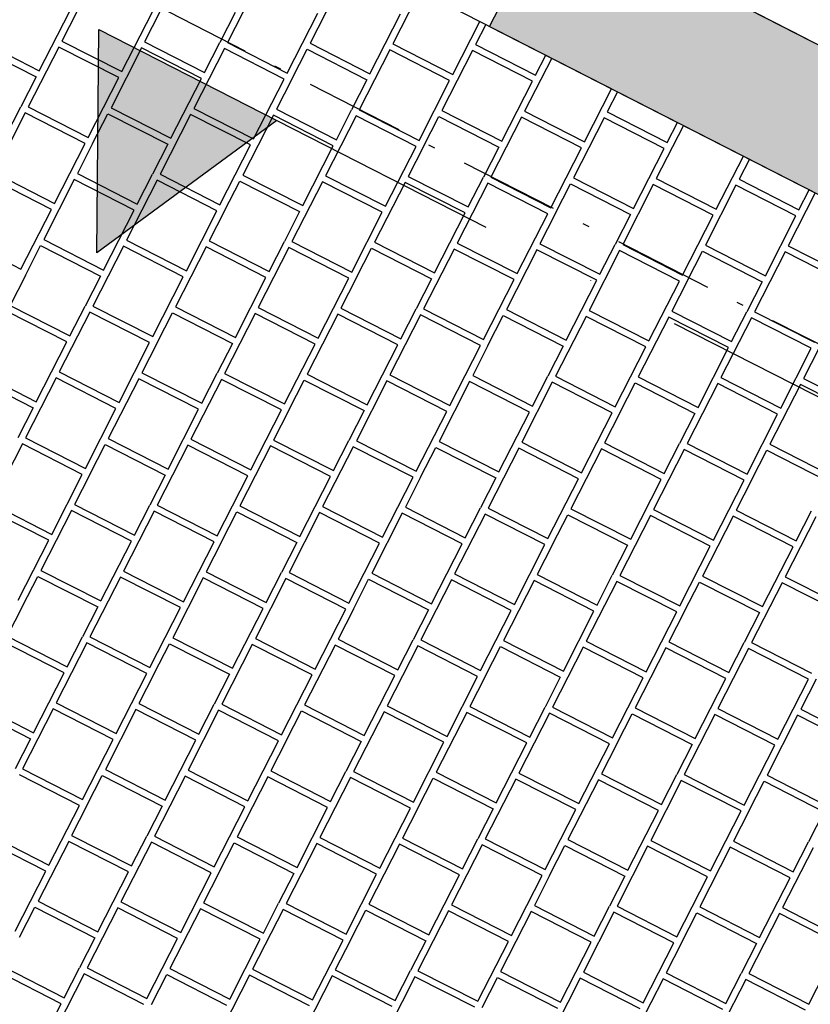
# Model space of a CAD drawing. Header units: millimetres. Extents: x 91549 to 157794, y 81579 to 142563.
# Tile 97 of 112: x 130031 to 131218, y 122749 to 124227. Entities that reach past the tile are written whole.
import ezdxf
from ezdxf.enums import TextEntityAlignment as Align

# ---------------------------------------------------------------- set-up
doc = ezdxf.new("R2010")
doc.units = ezdxf.units.MM
doc.header["$LTSCALE"] = 0.5
doc.header["$MEASUREMENT"] = 0
for name, pattern in [('Over snittplan', [520, 300, -100, 20, -100]), ('PLINE', [0]), ('Prikk & stiplet', [1340.555525, 705.555534, -352.777767, 0, -282.222223])]:
    doc.linetypes.add(name, pattern=pattern)
for name, color, linetype in [('231- Bærende yttervegger (Skravur)(Nye konstruksjoner)', 7, 'Continuous'), ('231- Bærende yttervegger(Nye konstruksjoner)', 7, 'Continuous'), ('244- Vinduer_ dører_ foldevegger(Nye konstruksjoner)', 7, 'Continuous'), ('26-- Yttertak(Nye konstruksjoner)', 7, 'Continuous'), ('761- Veger (kjøreveger_ sykkel- og gangveier mv) (Skravur)(Nye konstruksjoner)', 7, 'Continuous'), ('761- Veger (kjøreveger_ sykkel- og gangveier mv)(Nye konstruksjoner)', 7, 'Continuous'), ('852- Snittmarkør', 7, 'Continuous'), ('862- M___BTA(Nye konstruksjoner)', 7, 'Continuous'), ('862- M___BTA(Polylinje)(Nye konstruksjoner)', 7, 'Continuous'), ('862- M___BTA(Tekst)(Nye konstruksjoner)', 7, 'Continuous'), ('862- M___Nettoareal(Nye konstruksjoner)', 7, 'Continuous'), ('862- M___Nettoareal(Polylinje)(Nye konstruksjoner)', 7, 'Continuous'), ('862- M___Nettoareal(Tekst)(Nye konstruksjoner)', 7, 'Continuous')]:
    doc.layers.add(name, color=color, linetype=linetype)
doc.layers.add('256- Faste himlinger og overflatebehandling(Nye konstruksjoner)', color=7, linetype='Continuous', lineweight=0)
doc.styles.add('GENERATED_STYLE_1', font='arial.ttf')

# ---------------------------------------------------------------- blocks, each defined once
blk = doc.blocks.new('BTA boder ca.__3_1', base_point=(130083.6, 130220))
at = {"layer": '862- M___BTA(Polylinje)(Nye konstruksjoner)', "linetype": 'PLINE', "flags": 128}
blk.add_lwpolyline([(128786.3, 128862.5), (127308, 125968.2), (134113, 122492.5), (135591.3, 125386.8)], close=True, dxfattribs=at)
at = {"layer": '862- M___BTA(Tekst)(Nye konstruksjoner)', "style": 'GENERATED_STYLE_1'}
for tag, height, p in [('DUMMY_862', 200, (130536.9, 131194)), ('ROOM_NAME', 250, (130886.8, 130958.1)), ('DUMMY_861', 250, (129910.1, 129103.1))]:
    blk.add_attdef(tag, text='', height=height, rotation=242.9436, dxfattribs=at).set_placement(p, align=Align.TOP_LEFT)
blk = doc.blocks.new('Bod_107_6_1', base_point=(131473.3, 126461.6))
at = {"layer": '862- M___Nettoareal(Polylinje)(Nye konstruksjoner)', "linetype": 'PLINE', "flags": 128}
blk.add_lwpolyline([(131451, 124076.7), (132747.4, 126614.8), (130877.2, 127570), (129580.9, 125031.9)], close=True, dxfattribs=at)
at = {"layer": '862- M___Nettoareal(Tekst)(Nye konstruksjoner)', "style": 'GENERATED_STYLE_1'}
for tag, height, p in [('DUMMY_862', 150, (131572.5, 126742.2)), ('ROOM_NAME', 200, (131852.4, 126553.5)), ('DUMMY_861', 200, (131630.4, 126164.6))]:
    blk.add_attdef(tag, text='', height=height, rotation=242.9436, dxfattribs=at).set_placement(p, align=Align.TOP_LEFT)
blk = doc.blocks.new('*X32', base_point=(-1071196.2, -15782375.2))
at = {"layer": '761- Veger (kjøreveger_ sykkel- og gangveier mv) (Skravur)(Nye konstruksjoner)', "linetype": 'PLINE'}
for p, q in [((130140.6, 124284.9), (130094.6, 124194.9)), ((130389, 124282.7), (130343, 124192.8)), ((130513.2, 124281.7), (130467.3, 124191.7)), ((130632.2, 124270.3), (130591.5, 124190.7)), ((130060.4, 124150), (130106.3, 124240)), ((130184.6, 124149), (130230.5, 124238.9)), ((130241.8, 124238.8), (130218.8, 124193.9)), ((130354.7, 124237.9), (130331.8, 124192.9)), ((130433, 124146.9), (130478.9, 124236.8)), ((130557.2, 124145.8), (130603.1, 124235.7)), ((130681.4, 124144.7), (130722.1, 124224.4)), ((130731.1, 124219.8), (130715.7, 124189.6)), ((129965.8, 124187), (130055.8, 124141.1)), ((129970.4, 124196), (130060.4, 124150)), ((130090, 124185.9), (130044.1, 124096)), ((130180, 124140), (130090, 124185.9)), ((130094.6, 124194.9), (130184.6, 124149)), ((130214.2, 124184.9), (130168.3, 124094.9)), ((130304.2, 124138.9), (130214.2, 124184.9)), ((130218.8, 124193.9), (130308.8, 124147.9)), ((130338.5, 124183.8), (130292.5, 124093.9)), ((130308.8, 124147.9), (130331.8, 124192.9)), ((130428.4, 124137.9), (130338.5, 124183.8)), ((130343, 124192.8), (130433, 124146.9)), ((130439.7, 124137.8), (130462.7, 124182.7)), ((130462.7, 124182.7), (130552.6, 124136.8)), ((130467.3, 124191.7), (130557.2, 124145.8)), ((130591.5, 124190.7), (130681.4, 124144.7)), ((130715.7, 124189.6), (130805.6, 124143.7)), ((130586.9, 124181.7), (130540.9, 124091.7)), ((130676.8, 124135.7), (130586.9, 124181.7)), ((130711.1, 124180.6), (130665.1, 124090.7)), ((130801, 124134.7), (130711.1, 124180.6)), ((130830.1, 124169.3), (130789.3, 124089.6)), ((130805.6, 124143.7), (130821.1, 124173.9)), ((130055.8, 124141.1), (130032.8, 124096.1)), ((130134, 124050), (130180, 124140)), ((130258.2, 124049), (130304.2, 124138.9)), ((130382.5, 124047.9), (130428.4, 124137.9)), ((130439.7, 124137.8), (130416.7, 124092.8)), ((130552.6, 124136.8), (130529.6, 124091.8)), ((130630.9, 124045.8), (130676.8, 124135.7)), ((130755.1, 124044.7), (130801, 124134.7)), ((130879.3, 124043.6), (130920, 124123.3)), ((130929, 124118.7), (130913.6, 124088.5)), ((130009.8, 124051.1), (130032.8, 124096.1)), ((130044.1, 124096), (130134, 124050)), ((130168.3, 124094.9), (130258.2, 124049)), ((130292.5, 124093.9), (130382.5, 124047.9)), ((130039.5, 124087), (129993.6, 123997)), ((130129.4, 124041), (130039.5, 124087)), ((130140.7, 124040.9), (130163.7, 124085.9)), ((130163.7, 124085.9), (130253.7, 124040)), ((130287.9, 124084.9), (130242, 123994.9)), ((130377.9, 124038.9), (130287.9, 124084.9)), ((130412.1, 124083.8), (130366.2, 123993.8)), ((130502.1, 124037.8), (130412.1, 124083.8)), ((130416.7, 124092.8), (130506.7, 124046.8)), ((130536.3, 124082.7), (130490.4, 123992.8)), ((130506.7, 124046.8), (130529.6, 124091.8)), ((130626.3, 124036.8), (130536.3, 124082.7)), ((130540.9, 124091.7), (130630.9, 124045.8)), ((130637.6, 124036.7), (130660.5, 124081.7)), ((130660.5, 124081.7), (130750.5, 124035.7)), ((130665.1, 124090.7), (130755.1, 124044.7)), ((130784.8, 124080.6), (130738.8, 123990.6)), ((130874.7, 124034.7), (130784.8, 124080.6)), ((130789.3, 124089.6), (130879.3, 124043.6)), ((130909, 124079.5), (130863, 123989.6)), ((130998.9, 124033.6), (130909, 124079.5)), ((130913.6, 124088.5), (131003.5, 124042.6)), ((131027.9, 124068.2), (130987.2, 123988.5)), ((131003.5, 124042.6), (131018.9, 124072.8)), ((130083.5, 123951.1), (130129.4, 124041)), ((130140.7, 124040.9), (130117.8, 123996)), ((130253.7, 124040), (130230.7, 123995)), ((130331.9, 123949), (130377.9, 124038.9)), ((130456.1, 123947.9), (130502.1, 124037.8)), ((130580.3, 123946.8), (130626.3, 124036.8)), ((130637.6, 124036.7), (130614.6, 123991.7)), ((130750.5, 124035.7), (130727.5, 123990.7)), ((130828.8, 123944.7), (130874.7, 124034.7)), ((130953, 123943.6), (130998.9, 124033.6)), ((131077.2, 123942.6), (131117.9, 124022.3)), ((131126.9, 124017.7), (131111.4, 123987.5)), ((129993.6, 123997), (130083.5, 123951.1)), ((130117.8, 123996), (130207.7, 123950)), ((130207.7, 123950), (130230.7, 123995)), ((130242, 123994.9), (130331.9, 123949)), ((130366.2, 123993.8), (130456.1, 123947.9)), ((130490.4, 123992.8), (130580.3, 123946.8)), ((130614.6, 123991.7), (130704.5, 123945.8)), ((130704.5, 123945.8), (130727.5, 123990.7)), ((130738.8, 123990.6), (130828.8, 123944.7)), ((130078.9, 123942.1), (129989, 123988)), ((130113.2, 123987), (130067.2, 123897)), ((130203.1, 123941), (130113.2, 123987)), ((130237.4, 123985.9), (130191.4, 123896)), ((130327.3, 123940), (130237.4, 123985.9)), ((130338.6, 123939.9), (130361.6, 123984.8)), ((130361.6, 123984.8), (130451.5, 123938.9)), ((130485.8, 123983.8), (130439.9, 123893.8)), ((130575.7, 123937.8), (130485.8, 123983.8)), ((130610, 123982.7), (130564.1, 123892.8)), ((130700, 123936.8), (130610, 123982.7)), ((130734.2, 123981.7), (130688.3, 123891.7)), ((130824.2, 123935.7), (130734.2, 123981.7)), ((130835.5, 123935.6), (130858.4, 123980.6)), ((130858.4, 123980.6), (130948.4, 123934.6)), ((130863, 123989.6), (130953, 123943.6)), ((130982.6, 123979.5), (130936.7, 123889.6)), ((131072.6, 123933.6), (130982.6, 123979.5)), ((130987.2, 123988.5), (131077.2, 123942.6)), ((131106.8, 123978.5), (131060.9, 123888.5)), ((131196.8, 123932.5), (131106.8, 123978.5)), ((131111.4, 123987.5), (131201.4, 123941.5)), ((131225.8, 123967.1), (131185.1, 123887.4)), ((131201.4, 123941.5), (131216.8, 123971.7)), ((130033, 123852.2), (130078.9, 123942.1)), ((130157.2, 123851.1), (130203.1, 123941)), ((130281.4, 123850), (130327.3, 123940)), ((130338.6, 123939.9), (130315.6, 123894.9)), ((130451.5, 123938.9), (130428.6, 123893.9)), ((130529.8, 123847.9), (130575.7, 123937.8)), ((130654, 123846.8), (130700, 123936.8)), ((130778.2, 123845.8), (130824.2, 123935.7)), ((130835.5, 123935.6), (130812.5, 123890.6)), ((130948.4, 123934.6), (130925.4, 123889.7)), ((131026.6, 123843.6), (131072.6, 123933.6)), ((131150.9, 123842.6), (131196.8, 123932.5)), ((129943, 123898.1), (130033, 123852.2)), ((130039.7, 123843.1), (130062.6, 123888)), ((130062.6, 123888), (130152.6, 123842.1)), ((130067.2, 123897), (130157.2, 123851.1)), ((130186.8, 123887), (130140.9, 123797)), ((130276.8, 123841), (130186.8, 123887)), ((130191.4, 123896), (130281.4, 123850)), ((130315.6, 123894.9), (130405.6, 123849)), ((130405.6, 123849), (130428.6, 123893.9)), ((130439.9, 123893.8), (130529.8, 123847.9)), ((130564.1, 123892.8), (130654, 123846.8)), ((130688.3, 123891.7), (130778.2, 123845.8)), ((130812.5, 123890.6), (130902.4, 123844.7)), ((130902.4, 123844.7), (130925.4, 123889.7)), ((130936.7, 123889.6), (131026.6, 123843.6)), ((131060.9, 123888.5), (131150.9, 123842.6)), ((131185.1, 123887.4), (131275.1, 123841.5)), ((130311.1, 123885.9), (130265.1, 123796)), ((130401, 123840), (130311.1, 123885.9)), ((130435.3, 123884.8), (130389.3, 123794.9)), ((130525.2, 123838.9), (130435.3, 123884.8)), ((130536.5, 123838.8), (130559.5, 123883.8)), ((130559.5, 123883.8), (130649.4, 123837.8)), ((130683.7, 123882.7), (130637.7, 123792.8)), ((130773.6, 123836.8), (130683.7, 123882.7)), ((130807.9, 123881.6), (130762, 123791.7)), ((130897.8, 123835.7), (130807.9, 123881.6)), ((130932.1, 123880.6), (130886.2, 123790.6)), ((131022, 123834.6), (130932.1, 123880.6)), ((131033.3, 123834.5), (131056.3, 123879.5)), ((131056.3, 123879.5), (131146.3, 123833.6)), ((131180.5, 123878.5), (131134.6, 123788.5)), ((131270.5, 123832.5), (131180.5, 123878.5)), ((130039.7, 123843.1), (130016.7, 123798.1)), ((130152.6, 123842.1), (130129.6, 123797.1)), ((130230.9, 123751.1), (130276.8, 123841)), ((130355.1, 123750), (130401, 123840)), ((130479.3, 123749), (130525.2, 123838.9)), ((130536.5, 123838.8), (130513.5, 123793.8)), ((130649.4, 123837.8), (130626.4, 123792.9)), ((130727.7, 123746.8), (130773.6, 123836.8)), ((130851.9, 123745.8), (130897.8, 123835.7)), ((130976.1, 123744.7), (131022, 123834.6)), ((131033.3, 123834.5), (131010.4, 123789.6)), ((131146.3, 123833.6), (131123.3, 123788.6)), ((130016.7, 123798.1), (130106.6, 123752.2)), ((130102, 123743.2), (130012.1, 123789.1)), ((130136.3, 123788), (130090.4, 123698.1)), ((130106.6, 123752.2), (130129.6, 123797.1)), ((130226.3, 123742.1), (130136.3, 123788)), ((130140.9, 123797), (130230.9, 123751.1)), ((130237.5, 123742), (130260.5, 123787)), ((130260.5, 123787), (130350.5, 123741)), ((130265.1, 123796), (130355.1, 123750)), ((130384.7, 123785.9), (130338.8, 123696)), ((130474.7, 123740), (130384.7, 123785.9)), ((130389.3, 123794.9), (130479.3, 123749)), ((130508.9, 123784.8), (130463, 123694.9)), ((130598.9, 123738.9), (130508.9, 123784.8)), ((130513.5, 123793.8), (130603.5, 123747.9)), ((130633.1, 123783.8), (130587.2, 123693.8)), ((130603.5, 123747.9), (130626.4, 123792.9)), ((130723.1, 123737.8), (130633.1, 123783.8)), ((130637.7, 123792.8), (130727.7, 123746.8)), ((130762, 123791.7), (130851.9, 123745.8)), ((130886.2, 123790.6), (130976.1, 123744.7)), ((131010.4, 123789.6), (131100.3, 123743.6)), ((131100.3, 123743.6), (131123.3, 123788.6)), ((131134.6, 123788.5), (131224.5, 123742.6)), ((130734.4, 123737.7), (130757.4, 123782.7)), ((130757.4, 123782.7), (130847.3, 123736.8)), ((130881.6, 123781.6), (130835.6, 123691.7)), ((130971.5, 123735.7), (130881.6, 123781.6)), ((131005.8, 123780.6), (130959.8, 123690.6)), ((131095.7, 123734.6), (131005.8, 123780.6)), ((131130, 123779.5), (131084, 123689.6)), ((131219.9, 123733.6), (131130, 123779.5)), ((130056.1, 123653.2), (130102, 123743.2)), ((130180.3, 123652.1), (130226.3, 123742.1)), ((130237.5, 123742), (130214.6, 123697)), ((130350.5, 123741), (130327.5, 123696.1)), ((130428.7, 123650), (130474.7, 123740)), ((130552.9, 123648.9), (130598.9, 123738.9)), ((130677.2, 123647.9), (130723.1, 123737.8)), ((130734.4, 123737.7), (130711.4, 123692.8)), ((130847.3, 123736.8), (130824.3, 123691.8)), ((130925.6, 123645.8), (130971.5, 123735.7)), ((131049.8, 123644.7), (131095.7, 123734.6)), ((131174, 123643.6), (131219.9, 123733.6)), ((131231.2, 123733.5), (131208.3, 123688.5)), ((129966.2, 123699.2), (130056.1, 123653.2)), ((130090.4, 123698.1), (130180.3, 123652.1)), ((130214.6, 123697), (130304.5, 123651.1)), ((130304.5, 123651.1), (130327.5, 123696.1)), ((130338.8, 123696), (130428.7, 123650)), ((130463, 123694.9), (130552.9, 123648.9)), ((129961.6, 123690.2), (130051.5, 123644.2)), ((130085.8, 123689.1), (130039.8, 123599.1)), ((130175.7, 123643.1), (130085.8, 123689.1)), ((130210, 123688), (130164, 123598.1)), ((130299.9, 123642.1), (130210, 123688)), ((130334.2, 123687), (130288.3, 123597)), ((130424.1, 123641), (130334.2, 123687)), ((130435.4, 123640.9), (130458.4, 123685.9)), ((130458.4, 123685.9), (130548.3, 123640)), ((130582.6, 123684.8), (130536.7, 123594.9)), ((130672.6, 123638.9), (130582.6, 123684.8)), ((130587.2, 123693.8), (130677.2, 123647.9)), ((130706.8, 123683.8), (130660.9, 123593.8)), ((130796.8, 123637.8), (130706.8, 123683.8)), ((130711.4, 123692.8), (130801.4, 123646.8)), ((130831, 123682.7), (130785.1, 123592.8)), ((130801.4, 123646.8), (130824.3, 123691.8)), ((130921, 123636.8), (130831, 123682.7)), ((130835.6, 123691.7), (130925.6, 123645.8)), ((130932.3, 123636.7), (130955.2, 123681.6)), ((130955.2, 123681.6), (131045.2, 123635.7)), ((130959.8, 123690.6), (131049.8, 123644.7)), ((131079.4, 123680.6), (131033.5, 123590.6)), ((131169.4, 123634.6), (131079.4, 123680.6)), ((131084, 123689.6), (131174, 123643.6)), ((131208.3, 123688.5), (131298.2, 123642.6)), ((131203.7, 123679.5), (131157.7, 123589.6)), ((131293.6, 123633.6), (131203.7, 123679.5)), ((130051.5, 123644.2), (130028.5, 123599.2)), ((130129.8, 123553.2), (130175.7, 123643.1)), ((130254, 123552.1), (130299.9, 123642.1)), ((130378.2, 123551.1), (130424.1, 123641)), ((130435.4, 123640.9), (130412.5, 123595.9)), ((130548.3, 123640), (130525.4, 123595)), ((130626.6, 123548.9), (130672.6, 123638.9)), ((130750.8, 123547.9), (130796.8, 123637.8)), ((130875, 123546.8), (130921, 123636.8)), ((130932.3, 123636.7), (130909.3, 123591.7)), ((131045.2, 123635.7), (131022.2, 123590.7)), ((131123.5, 123544.7), (131169.4, 123634.6)), ((130039.8, 123599.1), (130129.8, 123553.2)), ((130164, 123598.1), (130254, 123552.1)), ((130288.3, 123597), (130378.2, 123551.1)), ((130412.5, 123595.9), (130502.4, 123550)), ((130502.4, 123550), (130525.4, 123595)), ((130536.7, 123594.9), (130626.6, 123548.9)), ((130660.9, 123593.8), (130750.8, 123547.9)), ((130785.1, 123592.8), (130875, 123546.8)), ((130909.3, 123591.7), (130999.2, 123545.7)), ((130035.2, 123590.2), (129989.3, 123500.2)), ((130125.2, 123544.2), (130035.2, 123590.2)), ((130136.5, 123544.1), (130159.4, 123589.1)), ((130159.4, 123589.1), (130249.4, 123543.1)), ((130283.7, 123588), (130237.7, 123498.1)), ((130373.6, 123542.1), (130283.7, 123588)), ((130407.9, 123587), (130361.9, 123497)), ((130497.8, 123541), (130407.9, 123587)), ((130532.1, 123585.9), (130486.1, 123495.9)), ((130622, 123539.9), (130532.1, 123585.9)), ((130633.3, 123539.9), (130656.3, 123584.8)), ((130656.3, 123584.8), (130746.2, 123538.9)), ((130780.5, 123583.8), (130734.6, 123493.8)), ((130870.4, 123537.8), (130780.5, 123583.8)), ((130904.7, 123582.7), (130858.8, 123492.7)), ((130994.6, 123536.8), (130904.7, 123582.7)), ((131028.9, 123581.6), (130983, 123491.7)), ((130999.2, 123545.7), (131022.2, 123590.7)), ((131118.9, 123535.7), (131028.9, 123581.6)), ((131033.5, 123590.6), (131123.5, 123544.7)), ((131130.1, 123535.6), (131153.1, 123580.6)), ((131153.1, 123580.6), (131243.1, 123534.6)), ((131157.7, 123589.6), (131247.7, 123543.6)), ((130079.2, 123454.3), (130125.2, 123544.2)), ((130136.5, 123544.1), (130113.5, 123499.1)), ((130249.4, 123543.1), (130226.4, 123498.2)), ((130327.7, 123452.1), (130373.6, 123542.1)), ((130451.9, 123451.1), (130497.8, 123541)), ((130576.1, 123450), (130622, 123539.9)), ((130633.3, 123539.9), (130610.3, 123494.9)), ((130746.2, 123538.9), (130723.3, 123493.9)), ((130824.5, 123447.9), (130870.4, 123537.8)), ((130948.7, 123446.8), (130994.6, 123536.8)), ((131072.9, 123445.7), (131118.9, 123535.7)), ((131130.1, 123535.6), (131107.2, 123490.6)), ((130074.7, 123445.3), (129984.7, 123491.2)), ((129989.3, 123500.2), (130079.2, 123454.3)), ((130108.9, 123490.1), (130063, 123400.2)), ((130198.9, 123444.2), (130108.9, 123490.1)), ((130113.5, 123499.1), (130203.5, 123453.2)), ((130233.1, 123489.1), (130187.2, 123399.1)), ((130203.5, 123453.2), (130226.4, 123498.2)), ((130323.1, 123443.1), (130233.1, 123489.1)), ((130237.7, 123498.1), (130327.7, 123452.1)), ((130334.4, 123443), (130357.3, 123488)), ((130357.3, 123488), (130447.3, 123442.1)), ((130361.9, 123497), (130451.9, 123451.1)), ((130486.1, 123495.9), (130576.1, 123450)), ((130610.3, 123494.9), (130700.3, 123448.9)), ((130700.3, 123448.9), (130723.3, 123493.9)), ((130734.6, 123493.8), (130824.5, 123447.9)), ((130858.8, 123492.7), (130948.7, 123446.8)), ((130983, 123491.7), (131072.9, 123445.7)), ((131107.2, 123490.6), (131197.1, 123444.7)), ((131197.1, 123444.7), (131220.1, 123489.6)), ((130481.5, 123486.9), (130435.6, 123397)), ((130571.5, 123441), (130481.5, 123486.9)), ((130605.7, 123485.9), (130559.8, 123395.9)), ((130695.7, 123439.9), (130605.7, 123485.9)), ((130730, 123484.8), (130684, 123394.9)), ((130819.9, 123438.9), (130730, 123484.8)), ((130831.2, 123438.8), (130854.2, 123483.8)), ((130854.2, 123483.8), (130944.1, 123437.8)), ((130978.4, 123482.7), (130932.4, 123392.7)), ((131068.3, 123436.7), (130978.4, 123482.7)), ((131102.6, 123481.6), (131056.6, 123391.7)), ((131192.5, 123435.7), (131102.6, 123481.6)), ((131226.8, 123480.6), (131180.9, 123390.6)), ((130028.7, 123355.3), (130074.7, 123445.3)), ((130152.9, 123354.3), (130198.9, 123444.2)), ((130277.1, 123353.2), (130323.1, 123443.1)), ((130334.4, 123443), (130311.4, 123398.1)), ((130447.3, 123442.1), (130424.3, 123397.1)), ((130525.5, 123351.1), (130571.5, 123441)), ((130649.8, 123350), (130695.7, 123439.9)), ((130774, 123348.9), (130819.9, 123438.9)), ((130831.2, 123438.8), (130808.2, 123393.8)), ((130944.1, 123437.8), (130921.1, 123392.8)), ((131022.4, 123346.8), (131068.3, 123436.7)), ((131146.6, 123345.7), (131192.5, 123435.7)), ((130063, 123400.2), (130152.9, 123354.3)), ((130187.2, 123399.1), (130277.1, 123353.2)), ((130035.4, 123346.2), (130058.4, 123391.2)), ((130058.4, 123391.2), (130148.3, 123345.3)), ((130182.6, 123390.1), (130136.6, 123300.2)), ((130272.5, 123344.2), (130182.6, 123390.1)), ((130306.8, 123389.1), (130260.9, 123299.1)), ((130396.7, 123343.1), (130306.8, 123389.1)), ((130311.4, 123398.1), (130401.3, 123352.1)), ((130431, 123388), (130385.1, 123298.1)), ((130401.3, 123352.1), (130424.3, 123397.1)), ((130521, 123342.1), (130431, 123388)), ((130435.6, 123397), (130525.5, 123351.1)), ((130532.2, 123342), (130555.2, 123386.9)), ((130555.2, 123386.9), (130645.2, 123341)), ((130559.8, 123395.9), (130649.8, 123350)), ((130679.4, 123385.9), (130633.5, 123295.9)), ((130769.4, 123339.9), (130679.4, 123385.9)), ((130684, 123394.9), (130774, 123348.9)), ((130803.6, 123384.8), (130757.7, 123294.9)), ((130893.6, 123338.9), (130803.6, 123384.8)), ((130808.2, 123393.8), (130898.2, 123347.9)), ((130898.2, 123347.9), (130921.1, 123392.8)), ((130932.4, 123392.7), (131022.4, 123346.8)), ((131056.6, 123391.7), (131146.6, 123345.7)), ((131180.9, 123390.6), (131270.8, 123344.7)), ((130927.8, 123383.7), (130881.9, 123293.8)), ((131017.8, 123337.8), (130927.8, 123383.7)), ((131029.1, 123337.7), (131052, 123382.7)), ((131052, 123382.7), (131142, 123336.7)), ((131176.3, 123381.6), (131130.3, 123291.7)), ((131266.2, 123335.7), (131176.3, 123381.6)), ((130035.4, 123346.2), (130012.4, 123301.3)), ((130148.3, 123345.3), (130125.4, 123300.3)), ((130226.6, 123254.2), (130272.5, 123344.2)), ((130350.8, 123253.2), (130396.7, 123343.1)), ((130475, 123252.1), (130521, 123342.1)), ((130532.2, 123342), (130509.3, 123297)), ((130645.2, 123341), (130622.2, 123296)), ((130723.4, 123250), (130769.4, 123339.9)), ((130847.6, 123248.9), (130893.6, 123338.9)), ((130971.8, 123247.9), (131017.8, 123337.8)), ((131029.1, 123337.7), (131006.1, 123292.7)), ((131142, 123336.7), (131119, 123291.8)), ((130012.4, 123301.3), (130102.4, 123255.3)), ((130102.4, 123255.3), (130125.4, 123300.3)), ((130136.6, 123300.2), (130226.6, 123254.2)), ((130260.9, 123299.1), (130350.8, 123253.2)), ((130385.1, 123298.1), (130475, 123252.1)), ((130509.3, 123297), (130599.2, 123251.1)), ((130599.2, 123251.1), (130622.2, 123296)), ((130633.5, 123295.9), (130723.4, 123250)), ((130097.8, 123246.3), (130007.8, 123292.3)), ((130132.1, 123291.2), (130086.1, 123201.3)), ((130222, 123245.3), (130132.1, 123291.2)), ((130233.3, 123245.2), (130256.3, 123290.1)), ((130256.3, 123290.1), (130346.2, 123244.2)), ((130380.5, 123289.1), (130334.5, 123199.1)), ((130470.4, 123243.1), (130380.5, 123289.1)), ((130504.7, 123288), (130458.7, 123198.1)), ((130594.6, 123242.1), (130504.7, 123288)), ((130628.9, 123286.9), (130582.9, 123197)), ((130718.8, 123241), (130628.9, 123286.9)), ((130730.1, 123240.9), (130753.1, 123285.9)), ((130753.1, 123285.9), (130843, 123239.9)), ((130757.7, 123294.9), (130847.6, 123248.9)), ((130877.3, 123284.8), (130831.4, 123194.9)), ((130967.3, 123238.9), (130877.3, 123284.8)), ((130881.9, 123293.8), (130971.8, 123247.9)), ((131001.5, 123283.7), (130955.6, 123193.8)), ((131091.5, 123237.8), (131001.5, 123283.7)), ((131006.1, 123292.7), (131096.1, 123246.8)), ((131125.7, 123282.7), (131079.8, 123192.7)), ((131096.1, 123246.8), (131119, 123291.8)), ((131215.7, 123236.7), (131125.7, 123282.7)), ((131130.3, 123291.7), (131220.3, 123245.7)), ((130051.8, 123156.4), (130097.8, 123246.3)), ((130176.1, 123155.3), (130222, 123245.3)), ((130233.3, 123245.2), (130210.3, 123200.2)), ((130346.2, 123244.2), (130323.2, 123199.2)), ((130424.5, 123153.2), (130470.4, 123243.1)), ((130548.7, 123152.1), (130594.6, 123242.1)), ((130672.9, 123151), (130718.8, 123241)), ((130730.1, 123240.9), (130707.2, 123195.9)), ((130843, 123239.9), (130820.1, 123195)), ((130921.3, 123148.9), (130967.3, 123238.9)), ((131045.5, 123147.9), (131091.5, 123237.8)), ((131169.7, 123146.8), (131215.7, 123236.7)), ((131227, 123236.6), (131204, 123191.7)), ((129957.3, 123193.3), (130047.3, 123147.4)), ((129961.9, 123202.3), (130051.8, 123156.4)), ((130081.5, 123192.3), (130035.6, 123102.3)), ((130171.5, 123146.3), (130081.5, 123192.3)), ((130086.1, 123201.3), (130176.1, 123155.3)), ((130210.3, 123200.2), (130300.3, 123154.2)), ((130300.3, 123154.2), (130323.2, 123199.2)), ((130334.5, 123199.1), (130424.5, 123153.2)), ((130458.7, 123198.1), (130548.7, 123152.1)), ((130582.9, 123197), (130672.9, 123151)), ((130707.2, 123195.9), (130797.1, 123150)), ((130797.1, 123150), (130820.1, 123195)), ((130831.4, 123194.9), (130921.3, 123148.9)), ((130955.6, 123193.8), (131045.5, 123147.9)), ((131079.8, 123192.7), (131169.7, 123146.8)), ((130205.7, 123191.2), (130159.8, 123101.2)), ((130295.7, 123145.2), (130205.7, 123191.2)), ((130329.9, 123190.1), (130284, 123100.2)), ((130419.9, 123144.2), (130329.9, 123190.1)), ((130431.2, 123144.1), (130454.1, 123189.1)), ((130454.1, 123189.1), (130544.1, 123143.1)), ((130578.4, 123188), (130532.4, 123098)), ((130668.3, 123142.1), (130578.4, 123188)), ((130702.6, 123186.9), (130656.6, 123097)), ((130792.5, 123141), (130702.6, 123186.9)), ((130826.8, 123185.9), (130780.8, 123095.9)), ((130916.7, 123139.9), (130826.8, 123185.9)), ((130928, 123139.8), (130951, 123184.8)), ((130951, 123184.8), (131040.9, 123138.9)), ((131075.2, 123183.7), (131029.2, 123093.8)), ((131165.1, 123137.8), (131075.2, 123183.7)), ((131199.4, 123182.7), (131153.5, 123092.7)), ((131289.3, 123136.7), (131199.4, 123182.7)), ((131204, 123191.7), (131293.9, 123145.7)), ((130047.3, 123147.4), (130024.3, 123102.4)), ((130125.5, 123056.4), (130171.5, 123146.3)), ((130249.7, 123055.3), (130295.7, 123145.2)), ((130373.9, 123054.2), (130419.9, 123144.2)), ((130431.2, 123144.1), (130408.2, 123099.1)), ((130544.1, 123143.1), (130521.1, 123098.1)), ((130622.4, 123052.1), (130668.3, 123142.1)), ((130746.6, 123051), (130792.5, 123141)), ((130870.8, 123050), (130916.7, 123139.9)), ((130928, 123139.8), (130905, 123094.9)), ((131040.9, 123138.9), (131018, 123093.9)), ((131119.2, 123047.8), (131165.1, 123137.8)), ((130120.9, 123047.4), (130031, 123093.3)), ((130035.6, 123102.3), (130125.5, 123056.4)), ((130132.2, 123047.3), (130155.2, 123092.2)), ((130155.2, 123092.2), (130245.1, 123046.3)), ((130159.8, 123101.2), (130249.7, 123055.3)), ((130279.4, 123091.2), (130233.5, 123001.2)), ((130369.3, 123045.2), (130279.4, 123091.2)), ((130284, 123100.2), (130373.9, 123054.2)), ((130403.6, 123090.1), (130357.7, 123000.2)), ((130493.6, 123044.2), (130403.6, 123090.1)), ((130408.2, 123099.1), (130498.1, 123053.2)), ((130527.8, 123089.1), (130481.9, 122999.1)), ((130498.1, 123053.2), (130521.1, 123098.1)), ((130617.8, 123043.1), (130527.8, 123089.1)), ((130532.4, 123098), (130622.4, 123052.1)), ((130656.6, 123097), (130746.6, 123051)), ((130780.8, 123095.9), (130870.8, 123050)), ((130905, 123094.9), (130995, 123048.9)), ((130995, 123048.9), (131018, 123093.9)), ((131029.2, 123093.8), (131119.2, 123047.8)), ((131153.5, 123092.7), (131243.4, 123046.8)), ((130629.1, 123043), (130652, 123088)), ((130652, 123088), (130742, 123042)), ((130776.2, 123086.9), (130730.3, 122997)), ((130866.2, 123041), (130776.2, 123086.9)), ((130900.4, 123085.9), (130854.5, 122995.9)), ((130990.4, 123039.9), (130900.4, 123085.9)), ((131024.7, 123084.8), (130978.7, 122994.8)), ((131114.6, 123038.9), (131024.7, 123084.8)), ((131125.9, 123038.8), (131148.9, 123083.7)), ((131148.9, 123083.7), (131238.8, 123037.8)), ((130075, 122957.4), (130120.9, 123047.4)), ((130132.2, 123047.3), (130109.2, 123002.3)), ((130245.1, 123046.3), (130222.2, 123001.3)), ((130323.4, 122955.3), (130369.3, 123045.2)), ((130447.6, 122954.2), (130493.6, 123044.2)), ((130571.8, 122953.2), (130617.8, 123043.1)), ((130629.1, 123043), (130606.1, 122998)), ((130742, 123042), (130719, 122997.1)), ((130820.2, 122951), (130866.2, 123041)), ((130944.4, 122950), (130990.4, 123039.9)), ((131068.7, 122948.9), (131114.6, 123038.9)), ((131125.9, 123038.8), (131102.9, 122993.8)), ((131238.8, 123037.8), (131215.8, 122992.8)), ((129985, 123003.4), (130075, 122957.4)), ((130109.2, 123002.3), (130199.2, 122956.4)), ((130199.2, 122956.4), (130222.2, 123001.3)), ((130233.5, 123001.2), (130323.4, 122955.3)), ((130357.7, 123000.2), (130447.6, 122954.2)), ((130070.4, 122948.4), (129980.4, 122994.4)), ((130104.7, 122993.3), (130058.7, 122903.4)), ((130194.6, 122947.4), (130104.7, 122993.3)), ((130228.9, 122992.2), (130182.9, 122902.3)), ((130318.8, 122946.3), (130228.9, 122992.2)), ((130330.1, 122946.2), (130353.1, 122991.2)), ((130353.1, 122991.2), (130443, 122945.2)), ((130477.3, 122990.1), (130431.3, 122900.2)), ((130567.2, 122944.2), (130477.3, 122990.1)), ((130481.9, 122999.1), (130571.8, 122953.2)), ((130601.5, 122989), (130555.5, 122899.1)), ((130691.4, 122943.1), (130601.5, 122989)), ((130606.1, 122998), (130696, 122952.1)), ((130725.7, 122988), (130679.8, 122898)), ((130696, 122952.1), (130719, 122997.1)), ((130815.6, 122942), (130725.7, 122988)), ((130730.3, 122997), (130820.2, 122951)), ((130826.9, 122941.9), (130849.9, 122986.9)), ((130849.9, 122986.9), (130939.9, 122941)), ((130854.5, 122995.9), (130944.4, 122950)), ((130974.1, 122985.9), (130928.2, 122895.9)), ((131064.1, 122939.9), (130974.1, 122985.9)), ((130978.7, 122994.8), (131068.7, 122948.9)), ((131102.9, 122993.8), (131192.9, 122947.8)), ((131192.9, 122947.8), (131215.8, 122992.8)), ((131098.3, 122984.8), (131052.4, 122894.8)), ((131188.3, 122938.8), (131098.3, 122984.8)), ((131222.5, 122983.7), (131176.6, 122893.8)), ((130024.4, 122858.5), (130070.4, 122948.4)), ((130148.7, 122857.4), (130194.6, 122947.4)), ((130272.9, 122856.4), (130318.8, 122946.3)), ((130330.1, 122946.2), (130307.1, 122901.2)), ((130443, 122945.2), (130420, 122900.3)), ((130521.3, 122854.2), (130567.2, 122944.2)), ((130645.5, 122853.2), (130691.4, 122943.1)), ((130769.7, 122852.1), (130815.6, 122942)), ((130826.9, 122941.9), (130804, 122897)), ((130939.9, 122941), (130916.9, 122896)), ((131018.1, 122850), (131064.1, 122939.9)), ((131142.3, 122848.9), (131188.3, 122938.8)), ((130058.7, 122903.4), (130148.7, 122857.4)), ((130182.9, 122902.3), (130272.9, 122856.4)), ((130307.1, 122901.2), (130397.1, 122855.3)), ((130397.1, 122855.3), (130420, 122900.3)), ((130431.3, 122900.2), (130521.3, 122854.2)), ((130555.5, 122899.1), (130645.5, 122853.2)), ((130679.8, 122898), (130769.7, 122852.1)), ((130804, 122897), (130893.9, 122851)), ((130031.1, 122849.4), (130054.1, 122894.4)), ((130054.1, 122894.4), (130144.1, 122848.4)), ((130178.3, 122893.3), (130132.4, 122803.4)), ((130268.3, 122847.4), (130178.3, 122893.3)), ((130302.5, 122892.2), (130256.6, 122802.3)), ((130392.5, 122846.3), (130302.5, 122892.2)), ((130426.7, 122891.2), (130380.8, 122801.2)), ((130516.7, 122845.2), (130426.7, 122891.2)), ((130528, 122845.1), (130551, 122890.1)), ((130551, 122890.1), (130640.9, 122844.2)), ((130675.2, 122889), (130629.2, 122799.1)), ((130765.1, 122843.1), (130675.2, 122889)), ((130799.4, 122888), (130753.4, 122798)), ((130889.3, 122842), (130799.4, 122888)), ((130923.6, 122886.9), (130877.6, 122797)), ((130893.9, 122851), (130916.9, 122896)), ((131013.5, 122841), (130923.6, 122886.9)), ((130928.2, 122895.9), (131018.1, 122850)), ((131024.8, 122840.9), (131047.8, 122885.8)), ((131047.8, 122885.8), (131137.7, 122839.9)), ((131052.4, 122894.8), (131142.3, 122848.9)), ((131172, 122884.8), (131126.1, 122794.8)), ((131261.9, 122838.8), (131172, 122884.8)), ((131176.6, 122893.8), (131266.5, 122847.8)), ((130144.1, 122848.4), (130121.1, 122803.5)), ((130222.3, 122757.4), (130268.3, 122847.4)), ((130346.5, 122756.3), (130392.5, 122846.3)), ((130470.7, 122755.3), (130516.7, 122845.2)), ((130528, 122845.1), (130505, 122800.2)), ((130640.9, 122844.2), (130617.9, 122799.2)), ((130719.2, 122753.2), (130765.1, 122843.1)), ((130843.4, 122752.1), (130889.3, 122842)), ((130967.6, 122751), (131013.5, 122841)), ((131024.8, 122840.9), (131001.8, 122795.9)), ((131137.7, 122839.9), (131114.8, 122794.9)), ((131216, 122748.9), (131261.9, 122838.8)), ((130093.5, 122749.5), (130003.6, 122795.4)), ((130008.2, 122804.4), (130098.1, 122758.5)), ((130127.8, 122794.4), (130081.8, 122704.4)), ((130098.1, 122758.5), (130121.1, 122803.5)), ((130217.7, 122748.4), (130127.8, 122794.4)), ((130132.4, 122803.4), (130222.3, 122757.4)), ((130229, 122748.3), (130252, 122793.3)), ((130252, 122793.3), (130341.9, 122747.4)), ((130256.6, 122802.3), (130346.5, 122756.3)), ((130380.8, 122801.2), (130470.7, 122755.3)), ((130505, 122800.2), (130595, 122754.2)), ((130595, 122754.2), (130617.9, 122799.2)), ((130629.2, 122799.1), (130719.2, 122753.2)), ((130753.4, 122798), (130843.4, 122752.1)), ((130877.6, 122797), (130967.6, 122751)), ((131001.8, 122795.9), (131091.8, 122750)), ((131091.8, 122750), (131114.8, 122794.9)), ((131126.1, 122794.8), (131216, 122748.9)), ((130376.2, 122792.2), (130330.3, 122702.3)), ((130466.2, 122746.3), (130376.2, 122792.2)), ((130500.4, 122791.2), (130454.5, 122701.2)), ((130590.4, 122745.2), (130500.4, 122791.2)), ((130624.6, 122790.1), (130578.7, 122700.2)), ((130714.6, 122744.2), (130624.6, 122790.1)), ((130725.9, 122744.1), (130748.8, 122789)), ((130748.8, 122789), (130838.8, 122743.1)), ((130873, 122788), (130827.1, 122698)), ((130963, 122742), (130873, 122788)), ((130997.3, 122786.9), (130951.3, 122697)), ((131087.2, 122741), (130997.3, 122786.9)), ((131121.5, 122785.8), (131075.5, 122695.9)), ((131211.4, 122739.9), (131121.5, 122785.8)), ((130047.6, 122659.5), (130093.5, 122749.5))]:
    blk.add_line(p, q, dxfattribs=at)
blk = doc.blocks.new('Leddport[9]_1', base_point=(-1071196.2, -15782375.2))
at = {"layer": '244- Vinduer_ dører_ foldevegger(Nye konstruksjoner)', "linetype": 'PLINE'}
blk.add_line((130736.7, 124217), (130827.7, 124395.1), dxfattribs=at)

msp = doc.modelspace()

# ---------------------------------------------------------------- hatches: boundary and pattern name
at = {"layer": '231- Bærende yttervegger (Skravur)(Nye konstruksjoner)', "linetype": 'Continuous'}
msp.add_hatch(color=256, dxfattribs=at).paths.add_polyline_path([(130827.7, 124395.1), (130736.7, 124217), (131671.8, 123739.4), (131762.7, 123917.5)])
at = {"layer": '852- Snittmarkør', "linetype": 'Continuous'}
msp.add_hatch(color=256, dxfattribs=at).paths.add_polyline_path([(130150, 124212.4), (130147.2, 123877), (130417.2, 124075.9)])

# ---------------------------------------------------------------- linework, layer by layer
at = {"layer": '231- Bærende yttervegger(Nye konstruksjoner)', "linetype": 'PLINE'}
msp.add_line((130736.7, 124217), (130827.7, 124395.1), dxfattribs=at)
at = {"layer": '231- Bærende yttervegger(Nye konstruksjoner)', "linetype": 'PLINE', "flags": 128}
for points in [[(131451, 124076.7), (130827.7, 124395.1)], [(130736.7, 124217), (131671.8, 123739.4)]]:
    msp.add_lwpolyline(points, dxfattribs=at)
at = {"layer": '256- Faste himlinger og overflatebehandling(Nye konstruksjoner)', "linetype": 'PLINE', "flags": 128}
msp.add_lwpolyline([(127308, 125968.2), (134076.3, 122511.2)], dxfattribs=at)
at = {"layer": '26-- Yttertak(Nye konstruksjoner)', "linetype": 'Over snittplan', "flags": 128}
for points in [[(133989.1, 122780.3), (127577.1, 126055.3)], [(134074.4, 122287.6), (127128, 125835.6)]]:
    msp.add_lwpolyline(points, dxfattribs=at)
at = {"layer": '852- Snittmarkør', "linetype": 'Prikk & stiplet'}
msp.add_line((130417.2, 124075.9), (135901, 121275), dxfattribs=at)
at = {"layer": '852- Snittmarkør', "linetype": 'PLINE', "flags": 128}
msp.add_lwpolyline([(130150, 124212.4), (130417.2, 124075.9), (130147.2, 123877)], close=True, dxfattribs=at)

# ---------------------------------------------------------------- block references
at = {"layer": '244- Vinduer_ dører_ foldevegger(Nye konstruksjoner)', "linetype": 'PLINE'}
msp.add_blockref('Leddport[9]_1', (-1071196.2, -15782375.2), dxfattribs=at)
at = {"layer": '761- Veger (kjøreveger_ sykkel- og gangveier mv)(Nye konstruksjoner)', "linetype": 'PLINE'}
msp.add_blockref('*X32', (-1071196.2, -15782375.2), dxfattribs=at)
at = {"layer": '862- M___BTA(Nye konstruksjoner)', "linetype": 'Continuous'}
msp.add_blockref('BTA boder ca.__3_1', (130083.6, 130220), dxfattribs=at)
at = {"layer": '862- M___Nettoareal(Nye konstruksjoner)', "linetype": 'Continuous'}
msp.add_blockref('Bod_107_6_1', (131473.3, 126461.6), dxfattribs=at)

# ---------------------------------------------------------------- texts
at = {"layer": '852- Snittmarkør', "insert": (128844.7, 124469.2), "char_height": 300, "attachment_point": 7, "rotation": 332.9436, "style": 'GENERATED_STYLE_1'}
msp.add_mtext('\\A1;{\\pql;\\pt0;\\fArial|b0|i0|c0|p0;\\W1.000000;Snitt A}', dxfattribs=at)

doc.saveas('drawing.dxf')
